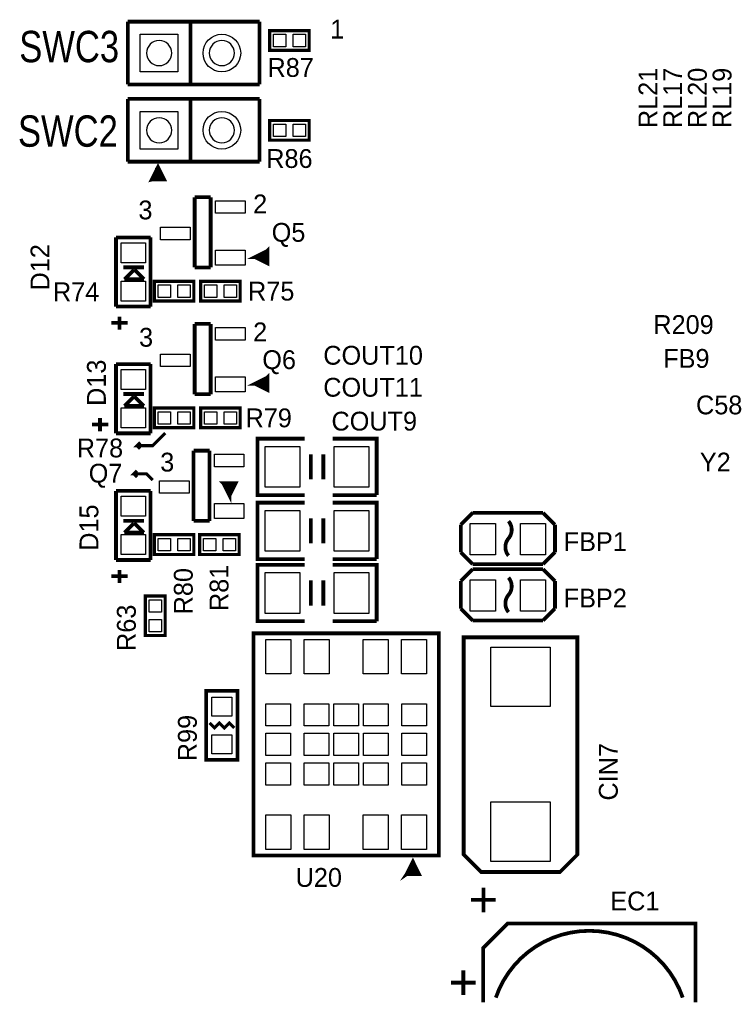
# Model space of a CAD drawing. Extents: x 0 to 260, y 0 to 180.
# Tile 22 of 28: x 192 to 221, y 68 to 108. Entities that reach past the tile are written whole.
import ezdxf

# ---------------------------------------------------------------- set-up
doc = ezdxf.new("R2010")
doc.units = 0
for name, color, linetype in [('BG_DRILLHOLE', 193, 'CONTINUOUS'), ('BG_SILKSCREEN_TOP', 6, 'CONTINUOUS'), ('PG_SILKSCREEN_TOP', 254, 'CONTINUOUS'), ('PIN_TOP', 96, 'CONTINUOUS'), ('RD_SILKSCREEN_TOP', 85, 'CONTINUOUS')]:
    doc.layers.add(name, color=color, linetype=linetype)

msp = doc.modelspace()

# ---------------------------------------------------------------- linework, layer by layer
at = {"layer": 'BG_DRILLHOLE'}
for points in [[(198.27875, 106.650282, 1), (197.26275, 106.650282, 1)], [(200.81875, 106.650282, 1), (199.80275, 106.650282, 1)], [(198.27875, 103.522018, 1), (197.26275, 103.522018, 1)], [(200.81875, 103.522018, 1), (199.80275, 103.522018, 1)]]:
    msp.add_lwpolyline(points, format="xyb", close=True, dxfattribs=at)
at = {"layer": 'BG_SILKSCREEN_TOP', "const_width": 0.127}
for points in [[(198.0184, 91.2622), (197.5104, 90.7542), (196.8754, 90.7542), (197.0024, 90.8812)], [(196.8754, 90.7542), (197.0024, 90.6272)], [(197.5104, 89.3572), (197.2564, 89.6112), (196.7484, 89.6112), (196.8754, 89.7382)], [(196.7484, 89.6112), (196.8754, 89.4842)]]:
    msp.add_lwpolyline(points, dxfattribs=at)
at = {"layer": 'PG_SILKSCREEN_TOP'}
for points, const_width in [([(196.50075, 105.380282), (196.50075, 107.920282)], 0.1524), ([(196.50075, 107.920282), (201.83475, 107.920282)], 0.1524), ([(199.04075, 105.380282), (199.04075, 107.920282)], 0.1524), ([(200.81875, 107.920282), (201.83475, 107.920282)], 0.1524), ([(201.83475, 107.920282), (201.83475, 105.380282)], 0.1524), ([(202.2475, 107.557062), (202.2475, 106.759502), (203.8477, 106.759502), (203.8477, 107.557062), (202.2475, 107.557062)], 0.127), ([(201.83475, 105.380282), (196.50075, 105.380282)], 0.1524), ([(196.50075, 102.252018), (196.50075, 104.792018)], 0.1524), ([(196.50075, 104.792018), (201.83475, 104.792018)], 0.1524), ([(199.04075, 102.252018), (199.04075, 104.792018)], 0.1524), ([(200.81875, 104.792018), (201.83475, 104.792018)], 0.1524), ([(201.83475, 104.792018), (201.83475, 102.252018)], 0.1524), ([(202.2475, 103.920798), (202.2475, 103.123238), (203.8477, 103.123238), (203.8477, 103.920798), (202.2475, 103.920798)], 0.127), ([(201.83475, 102.252018), (196.50075, 102.252018)], 0.1524), ([(197.474586, 101.530404), (197.974458, 101.530404), (197.724522, 102.030276), (197.474586, 101.530404), (197.874636, 101.63048), (197.674484, 101.830378), (197.674484, 101.63048)], 0.1524), ([(199.85736, 100.812346), (199.20966, 100.812346)], 0.1524), ([(199.20966, 100.812346), (199.20966, 97.967546)], 0.1524), ([(199.85736, 97.967546), (199.85736, 100.812346)], 0.1524), ([(196.022976, 99.183444), (196.022976, 96.383602)], 0.1524), ([(197.423024, 99.183444), (196.022976, 99.183444)], 0.1524), ([(197.423024, 96.383602), (197.423024, 99.183444)], 0.1524), ([(201.652378, 98.390202), (202.152504, 98.140266), (202.152504, 98.640138), (201.652378, 98.390202), (202.152504, 98.390202), (202.152504, 98.640138), (201.902314, 98.390202), (202.152504, 98.140266)], 0.1524), ([(196.3166, 97.973642), (197.1548, 97.973642)], 0.1524), ([(196.7484, 97.872042), (196.3674, 97.491042)], 0.1524), ([(196.7738, 97.872042), (196.7484, 97.872042)], 0.1524), ([(197.1548, 97.491042), (196.7738, 97.872042)], 0.1524), ([(199.20966, 97.967546), (199.85736, 97.967546)], 0.1524), ([(196.3674, 97.491042), (197.1548, 97.491042)], 0.1524), ([(197.5739, 97.407222), (197.5739, 96.609662), (199.1741, 96.609662), (199.1741, 97.407222), (197.5739, 97.407222)], 0.127), ([(199.4535, 97.407222), (199.4535, 96.609662), (201.0537, 96.609662), (201.0537, 97.407222), (199.4535, 97.407222)], 0.127), ([(196.022976, 96.383602), (197.423024, 96.383602)], 0.1524), ([(195.834, 95.72625), (196.4944, 95.72625)], 0.1524), ([(196.1642, 95.44685), (196.1642, 95.98025)], 0.1524), ([(199.85736, 95.681546), (199.20966, 95.681546)], 0.1524), ([(199.20966, 95.681546), (199.20966, 92.836746)], 0.1524), ([(199.85736, 92.836746), (199.85736, 95.681546)], 0.1524), ([(196.022976, 94.052644), (196.022976, 91.252802)], 0.1524), ([(197.423024, 94.052644), (196.022976, 94.052644)], 0.1524), ([(197.423024, 91.252802), (197.423024, 94.052644)], 0.1524), ([(201.652378, 93.259402), (202.152504, 93.009466), (202.152504, 93.509338), (201.652378, 93.259402), (202.152504, 93.259402), (202.152504, 93.509338), (201.902314, 93.259402), (202.152504, 93.009466)], 0.1524), ([(196.3166, 92.842842), (197.1548, 92.842842)], 0.1524), ([(199.20966, 92.836746), (199.85736, 92.836746)], 0.1524), ([(196.7484, 92.741242), (196.3674, 92.360242)], 0.1524), ([(196.7738, 92.741242), (196.7484, 92.741242)], 0.1524), ([(197.1548, 92.360242), (196.7738, 92.741242)], 0.1524), ([(196.3674, 92.360242), (197.1548, 92.360242)], 0.1524), ([(197.5739, 92.276422), (197.5739, 91.478862), (199.1741, 91.478862), (199.1741, 92.276422), (197.5739, 92.276422)], 0.127), ([(199.4535, 92.276422), (199.4535, 91.478862), (201.0537, 91.478862), (201.0537, 92.276422), (199.4535, 92.276422)], 0.127), ([(195.3768, 91.33205), (195.3768, 91.86545)], 0.1524), ([(195.0466, 91.61145), (195.707, 91.61145)], 0.1524), ([(196.022976, 91.252802), (197.423024, 91.252802)], 0.1524), ([(203.6572, 88.7476), (201.7522, 88.7476), (201.7522, 91.0336), (203.6572, 91.0336)], 0.1524), ([(204.8002, 91.0336), (206.5782, 91.0336), (206.5782, 88.7476)], 0.1524), ([(199.81418, 90.550746), (199.16648, 90.550746)], 0.1524), ([(199.16648, 90.550746), (199.16648, 87.705946)], 0.1524), ([(199.81418, 87.705946), (199.81418, 90.550746)], 0.1524), ([(203.9112, 89.3826), (203.9112, 90.3986)], 0.1524), ([(204.4192, 89.3826), (204.4192, 90.3986)], 0.1524), ([(196.022976, 88.921844), (196.022976, 86.122002)], 0.1524), ([(197.423024, 88.921844), (196.022976, 88.921844)], 0.1524), ([(197.423024, 86.122002), (197.423024, 88.921844)], 0.1524), ([(200.618598, 88.731598), (200.868534, 89.231724), (200.368662, 89.231724), (200.618598, 88.731598), (200.618598, 89.231724), (200.368662, 89.231724), (200.618598, 88.981534), (200.868534, 89.231724)], 0.1524), ([(203.6572, 86.1568), (201.7522, 86.1568), (201.7522, 88.4428), (203.6572, 88.4428)], 0.1524), ([(206.5782, 88.7476), (204.8002, 88.7476)], 0.1524), ([(204.8002, 88.4428), (206.5782, 88.4428), (206.5782, 86.1568)], 0.1524), ([(196.3166, 87.712042), (197.1548, 87.712042)], 0.1524), ([(199.16648, 87.705946), (199.81418, 87.705946)], 0.1524), ([(203.9112, 86.7918), (203.9112, 87.8078)], 0.1524), ([(204.4192, 86.7918), (204.4192, 87.8078)], 0.1524), ([(209.988404, 87.5538), (210.471004, 88.0364)], 0.1524), ([(210.471004, 88.0364), (213.315804, 88.0364)], 0.1524), ([(213.315804, 88.0364), (213.798404, 87.5538)], 0.1524), ([(196.7484, 87.610442), (196.3674, 87.229442)], 0.1524), ([(196.7738, 87.610442), (196.7484, 87.610442)], 0.1524), ([(197.1548, 87.229442), (196.7738, 87.610442)], 0.1524), ([(209.988404, 86.4362), (209.988404, 87.5538)], 0.1524), ([(213.798404, 87.5538), (213.798404, 86.4362)], 0.1524), ([(196.3674, 87.229442), (197.1548, 87.229442)], 0.1524), ([(197.5739, 87.145622), (197.5739, 86.348062), (199.1741, 86.348062), (199.1741, 87.145622), (197.5739, 87.145622)], 0.127), ([(199.41032, 87.145622), (199.41032, 86.348062), (201.01052, 86.348062), (201.01052, 87.145622), (199.41032, 87.145622)], 0.127), ([(196.022976, 86.122002), (197.423024, 86.122002)], 0.1524), ([(206.5782, 86.1568), (204.8002, 86.1568)], 0.1524), ([(210.471004, 85.9536), (209.988404, 86.4362)], 0.1524), ([(213.798404, 86.4362), (213.315804, 85.9536)], 0.1524), ([(196.1642, 85.18525), (196.1642, 85.71865)], 0.1524), ([(203.6572, 83.6422), (201.7522, 83.6422), (201.7522, 85.9282), (203.6572, 85.9282)], 0.1524), ([(204.8002, 85.9282), (206.5782, 85.9282), (206.5782, 83.6422)], 0.1524), ([(209.988404, 85.2678), (210.471004, 85.7504)], 0.1524), ([(210.496404, 85.9536), (210.471004, 85.9536)], 0.1524), ([(210.471004, 85.7504), (213.315804, 85.7504)], 0.1524), ([(213.315804, 85.9536), (210.496404, 85.9536)], 0.1524), ([(213.315804, 85.7504), (213.798404, 85.2678)], 0.1524), ([(195.834, 85.46465), (196.4944, 85.46465)], 0.1524), ([(203.9112, 84.2772), (203.9112, 85.2932)], 0.1524), ([(204.4192, 84.2772), (204.4192, 85.2932)], 0.1524), ([(209.988404, 84.1502), (209.988404, 85.2678)], 0.1524), ([(213.798404, 85.2678), (213.798404, 84.1502)], 0.1524), ([(198.01078, 84.662518), (197.21322, 84.662518), (197.21322, 83.062318), (198.01078, 83.062318), (198.01078, 84.662518)], 0.127), ([(210.471004, 83.6676), (209.988404, 84.1502)], 0.1524), ([(213.798404, 84.1502), (213.315804, 83.6676)], 0.1524), ([(210.496404, 83.6676), (210.471004, 83.6676)], 0.1524), ([(213.315804, 83.6676), (210.496404, 83.6676)], 0.1524), ([(206.5782, 83.6422), (204.8002, 83.6422)], 0.1524), ([(209.093308, 74.15276), (201.595228, 74.15276), (201.595228, 83.15452), (209.093308, 83.15452), (209.093308, 74.15276)], 0.1524), ([(214.70366, 74.189082), (214.70366, 82.989166), (210.10372, 82.989166), (210.10372, 74.189082), (210.803744, 73.489058), (214.003636, 73.489058), (214.70366, 74.189082)], 0.1524), ([(199.676258, 78.025752), (199.676258, 80.819752), (200.946258, 80.819752), (200.946258, 78.025752), (199.676258, 78.025752)], 0.1524), ([(200.811384, 79.322676), (200.611232, 79.522828), (200.411334, 79.322676), (200.211182, 79.522828), (200.011284, 79.322676), (199.811132, 79.522828)], 0.127), ([(207.795368, 73.40346), (208.293208, 73.40346), (208.044288, 73.90384), (207.795368, 73.40346), (208.194148, 73.50252), (207.993488, 73.70318), (207.795368, 73.40346), (208.095088, 73.60412)], 0.1524), ([(210.903566, 71.857108), (210.903566, 72.857106)], 0.1524), ([(210.403694, 72.357234), (211.403692, 72.357234)], 0.1524), ([(219.488766, 68.206874), (219.488766, 71.406766), (211.888832, 71.406766), (210.888834, 70.406768), (210.888834, 68.206874)], 0.1524), ([(210.088734, 69.506846), (210.088734, 68.506848)], 0.1524), ([(209.588862, 69.00672), (210.58886, 69.00672)], 0.1524)]:
    msp.add_lwpolyline(points, dxfattribs=dict(at, const_width=const_width))
for points, const_width in [([(211.918804, 86.995254), (211.918804, 86.995, 0.366409), (211.918804, 87.693754)], 0.1524), ([(211.918804, 86.2965, -0.366105), (211.918804, 86.995254)], 0.1524), ([(211.918804, 84.709254), (211.918804, 84.709, 0.366409), (211.918804, 85.407754)], 0.1524), ([(211.918804, 84.0105, -0.366105), (211.918804, 84.709254)], 0.1524), ([(218.9734, 68.401692, 0.714765), (211.4042, 68.401692)], 0.151892)]:
    msp.add_lwpolyline(points, format="xyb", dxfattribs=dict(at, const_width=const_width))
at = {"layer": 'PIN_TOP'}
for points in [[(197.00875, 105.888282), (197.00875, 107.412282), (198.53275, 107.412282), (198.53275, 105.888282)], [(202.89901, 107.408472), (202.89901, 106.908092), (202.39863, 106.908092), (202.39863, 107.408472)], [(203.69657, 107.408472), (203.69657, 106.908092), (203.19619, 106.908092), (203.19619, 107.408472)], [(197.00875, 102.760018), (197.00875, 104.284018), (198.53275, 104.284018), (198.53275, 102.760018)], [(202.89901, 103.772208), (202.89901, 103.271828), (202.39863, 103.271828), (202.39863, 103.772208)], [(203.69657, 103.772208), (203.69657, 103.271828), (203.19619, 103.271828), (203.19619, 103.772208)], [(201.24928, 100.66909), (201.24928, 100.16109), (200.05548, 100.16109), (200.05548, 100.66909)], [(199.02424, 99.593908), (199.02424, 99.085908), (197.83044, 99.085908), (197.83044, 99.593908)], [(197.2183, 98.152204), (196.2277, 98.152204), (196.2277, 98.965004), (197.2183, 98.965004)], [(201.24928, 98.669856), (201.24928, 98.060256), (200.05548, 98.060256), (200.05548, 98.669856)], [(197.2183, 96.602042), (196.2277, 96.602042), (196.2277, 97.414842), (197.2183, 97.414842)], [(198.22541, 97.258632), (198.22541, 96.758252), (197.72503, 96.758252), (197.72503, 97.258632)], [(199.02297, 97.258632), (199.02297, 96.758252), (198.52259, 96.758252), (198.52259, 97.258632)], [(200.10501, 97.258632), (200.10501, 96.758252), (199.60463, 96.758252), (199.60463, 97.258632)], [(200.90257, 97.258632), (200.90257, 96.758252), (200.40219, 96.758252), (200.40219, 97.258632)], [(201.24928, 95.53829), (201.24928, 95.03029), (200.05548, 95.03029), (200.05548, 95.53829)], [(199.02424, 94.463108), (199.02424, 93.955108), (197.83044, 93.955108), (197.83044, 94.463108)], [(197.2183, 93.021404), (196.2277, 93.021404), (196.2277, 93.834204), (197.2183, 93.834204)], [(201.24928, 93.539056), (201.24928, 92.929456), (200.05548, 92.929456), (200.05548, 93.539056)], [(197.2183, 91.471242), (196.2277, 91.471242), (196.2277, 92.284042), (197.2183, 92.284042)], [(198.22541, 92.127832), (198.22541, 91.627452), (197.72503, 91.627452), (197.72503, 92.127832)], [(199.02297, 92.127832), (199.02297, 91.627452), (198.52259, 91.627452), (198.52259, 92.127832)], [(200.10501, 92.127832), (200.10501, 91.627452), (199.60463, 91.627452), (199.60463, 92.127832)], [(200.90257, 92.127832), (200.90257, 91.627452), (200.40219, 91.627452), (200.40219, 92.127832)], [(203.4667, 90.7161), (203.4667, 89.0651), (202.0697, 89.0651), (202.0697, 90.7161)], [(206.2607, 90.7161), (206.2607, 89.0651), (204.8637, 89.0651), (204.8637, 90.7161)], [(201.2061, 90.40749), (201.2061, 89.89949), (200.0123, 89.89949), (200.0123, 90.40749)], [(198.98106, 89.332308), (198.98106, 88.824308), (197.78726, 88.824308), (197.78726, 89.332308)], [(197.2183, 87.890604), (196.2277, 87.890604), (196.2277, 88.703404), (197.2183, 88.703404)], [(201.2061, 88.408256), (201.2061, 87.798656), (200.0123, 87.798656), (200.0123, 88.408256)], [(203.4667, 88.1253), (203.4667, 86.4743), (202.0697, 86.4743), (202.0697, 88.1253)], [(206.2607, 88.1253), (206.2607, 86.4743), (204.8637, 86.4743), (204.8637, 88.1253)], [(211.385404, 87.6046), (211.385404, 86.3346), (210.369404, 86.3346), (210.369404, 87.6046)], [(213.417404, 87.6046), (213.417404, 86.3346), (212.401404, 86.3346), (212.401404, 87.6046)], [(197.2183, 86.340442), (196.2277, 86.340442), (196.2277, 87.153242), (197.2183, 87.153242)], [(198.22541, 86.997032), (198.22541, 86.496652), (197.72503, 86.496652), (197.72503, 86.997032)], [(199.02297, 86.997032), (199.02297, 86.496652), (198.52259, 86.496652), (198.52259, 86.997032)], [(200.06183, 86.997032), (200.06183, 86.496652), (199.56145, 86.496652), (199.56145, 86.997032)], [(200.85939, 86.997032), (200.85939, 86.496652), (200.35901, 86.496652), (200.35901, 86.997032)], [(203.4667, 85.6107), (203.4667, 83.9597), (202.0697, 83.9597), (202.0697, 85.6107)], [(206.2607, 85.6107), (206.2607, 83.9597), (204.8637, 83.9597), (204.8637, 85.6107)], [(211.385404, 85.3186), (211.385404, 84.0486), (210.369404, 84.0486), (210.369404, 85.3186)], [(213.417404, 85.3186), (213.417404, 84.0486), (212.401404, 84.0486), (212.401404, 85.3186)], [(197.86219, 84.011008), (197.36181, 84.011008), (197.36181, 84.511388), (197.86219, 84.511388)], [(197.86219, 83.213448), (197.36181, 83.213448), (197.36181, 83.713828), (197.86219, 83.713828)], [(203.101448, 82.90306), (203.101448, 81.50606), (202.085448, 81.50606), (202.085448, 82.90306)], [(204.653388, 82.90306), (204.653388, 81.50606), (203.637388, 81.50606), (203.637388, 82.90306)], [(207.051148, 82.90306), (207.051148, 81.50606), (206.035148, 81.50606), (206.035148, 82.90306)], [(208.603088, 82.90306), (208.603088, 81.50606), (207.587088, 81.50606), (207.587088, 82.90306)], [(213.61019, 80.184244), (211.19719, 80.184244), (211.19719, 82.597244), (213.61019, 82.597244)], [(200.717658, 79.803752), (199.904858, 79.803752), (199.904858, 80.565752), (200.717658, 80.565752)], [(203.093447, 80.302481), (203.093447, 79.402559), (202.093449, 79.402559), (202.093449, 80.302481)], [(204.645387, 80.302481), (204.645387, 79.402559), (203.645389, 79.402559), (203.645389, 80.302481)], [(205.844267, 80.302481), (205.844267, 79.402559), (204.844269, 79.402559), (204.844269, 80.302481)], [(207.043147, 80.302481), (207.043147, 79.402559), (206.043149, 79.402559), (206.043149, 80.302481)], [(208.595087, 80.302481), (208.595087, 79.402559), (207.595089, 79.402559), (207.595089, 80.302481)], [(200.717658, 78.279752), (199.904858, 78.279752), (199.904858, 79.041752), (200.717658, 79.041752)], [(203.093447, 79.103601), (203.093447, 78.203679), (202.093449, 78.203679), (202.093449, 79.103601)], [(204.645387, 79.103601), (204.645387, 78.203679), (203.645389, 78.203679), (203.645389, 79.103601)], [(205.844267, 79.103601), (205.844267, 78.203679), (204.844269, 78.203679), (204.844269, 79.103601)], [(207.043147, 79.103601), (207.043147, 78.203679), (206.043149, 78.203679), (206.043149, 79.103601)], [(208.595087, 79.103601), (208.595087, 78.203679), (207.595089, 78.203679), (207.595089, 79.103601)], [(203.093447, 77.904721), (203.093447, 77.004799), (202.093449, 77.004799), (202.093449, 77.904721)], [(204.645387, 77.904721), (204.645387, 77.004799), (203.645389, 77.004799), (203.645389, 77.904721)], [(205.844267, 77.904721), (205.844267, 77.004799), (204.844269, 77.004799), (204.844269, 77.904721)], [(207.043147, 77.904721), (207.043147, 77.004799), (206.043149, 77.004799), (206.043149, 77.904721)], [(208.595087, 77.904721), (208.595087, 77.004799), (207.595089, 77.004799), (207.595089, 77.904721)], [(213.61019, 73.917048), (211.19719, 73.917048), (211.19719, 76.330048), (213.61019, 76.330048)], [(203.101448, 75.80122), (203.101448, 74.40422), (202.085448, 74.40422), (202.085448, 75.80122)], [(204.653388, 75.80122), (204.653388, 74.40422), (203.637388, 74.40422), (203.637388, 75.80122)], [(207.051148, 75.80122), (207.051148, 74.40422), (206.035148, 74.40422), (206.035148, 75.80122)], [(208.603088, 75.80122), (208.603088, 74.40422), (207.587088, 74.40422), (207.587088, 75.80122)]]:
    msp.add_lwpolyline(points, close=True, dxfattribs=at)
for centre in [(200.31075, 106.650282), (200.31075, 103.522018)]:
    msp.add_circle(centre, 0.762, dxfattribs=at)

# ---------------------------------------------------------------- texts
at = {"layer": 'PG_SILKSCREEN_TOP', "width": 1.003333}
for s, p in [('1', (204.6986, 107.2388)), ('2', (201.576686, 100.15982)), ('3', (196.93255, 99.915218)), ('2', (201.576686, 94.97822)), ('3', (196.95795, 94.759018)), ('3', (197.81393, 89.704418))]:
    msp.add_text(s, height=0.762, dxfattribs=at).set_placement(p)
at = {"layer": 'RD_SILKSCREEN_TOP'}
for s, height, width, p in [('SWC3', 1.27, 0.824, (192.106042, 106.27868)), ('R87', 0.762, 1.003333, (202.158346, 105.685082)), ('SWC2', 1.27, 0.824, (192.055496, 102.856284)), ('R86', 0.762, 1.003333, (202.107546, 101.998018)), ('Q5', 0.762, 1.003333, (202.328272, 99.008946)), ('R74', 0.762, 1.003333, (193.471546, 96.602042)), ('R75', 0.762, 1.003333, (201.370946, 96.627442)), ('R209', 0.762, 1.003333, (217.78214, 95.2754)), ('Q6', 0.762, 1.003333, (201.947272, 93.852746)), ('COUT10', 0.762, 1.003333, (204.418438, 94.0308)), ('FB9', 0.762, 1.003333, (218.181936, 93.9038)), ('COUT11', 0.762, 1.003333, (204.418438, 92.7354)), ('C58', 0.762, 1.003333, (219.511372, 92.02039)), ('R79', 0.762, 1.003333, (201.269346, 91.496642)), ('COUT9', 0.762, 1.003333, (204.748892, 91.3638)), ('R78', 0.762, 1.003333, (194.436746, 90.277442)), ('Y2', 0.762, 1.003333, (219.666058, 89.706704)), ('Q7', 0.762, 1.003333, (194.919092, 89.255346)), ('FBP1', 0.762, 1.003333, (214.153496, 86.487)), ('FBP2', 0.762, 1.003333, (214.153496, 84.201)), ('U20', 0.762, 1.003333, (203.297536, 72.887332)), ('EC1', 0.762, 1.003333, (216.039954, 71.9328))]:
    msp.add_text(s, height=height, dxfattribs=dict(at, width=width)).set_placement(p)
at = {"layer": 'RD_SILKSCREEN_TOP', "width": 1.003333}
for s, p in [('RL21', (217.94597, 103.610918)), ('RL17', (218.945968, 103.610918)), ('RL20', (219.945966, 103.610918)), ('RL19', (220.945964, 103.610918)), ('D12', (193.326512, 97.03562)), ('D13', (195.612512, 92.361766)), ('D15', (195.307712, 86.49462)), ('R81', (200.577958, 84.055966)), ('R80', (199.130158, 83.921346)), ('R63', (196.8246, 82.439764)), ('R99', (199.295258, 77.974698)), ('CIN7', (216.34069, 76.381356))]:
    msp.add_text(s, height=0.762, rotation=90, dxfattribs=at).set_placement(p)

doc.saveas('drawing.dxf')
